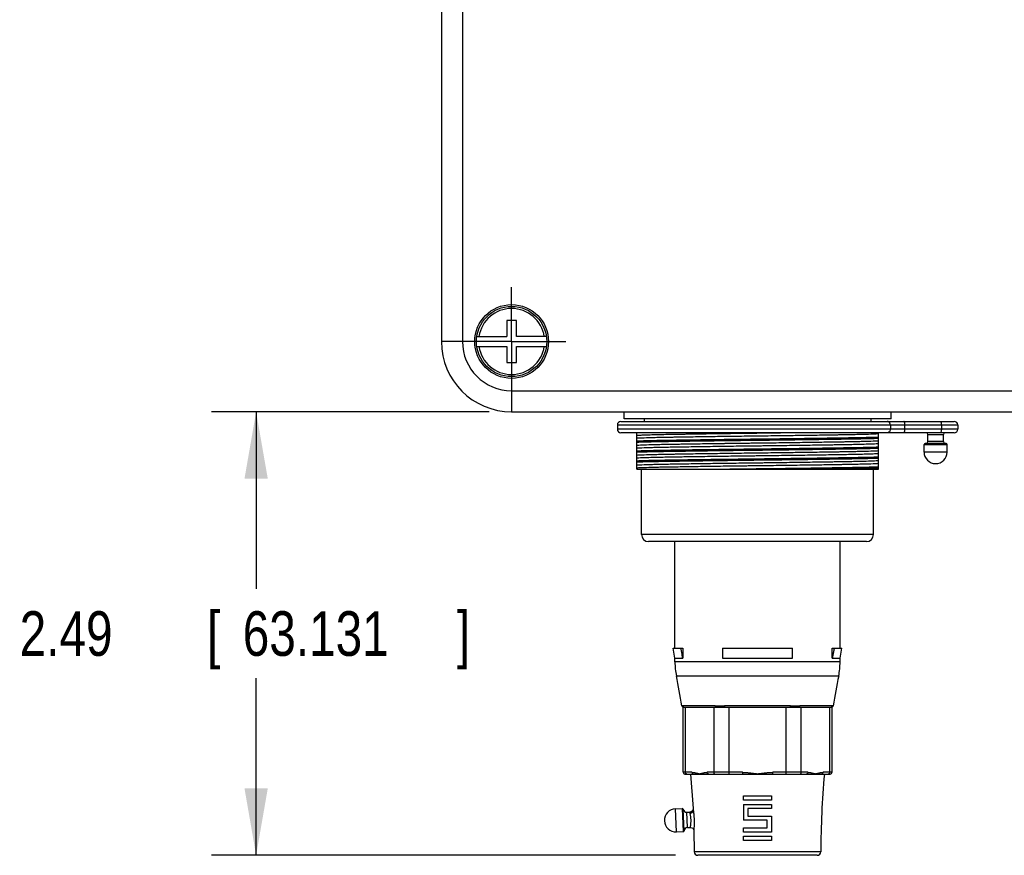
# Model space of a CAD drawing. Header units: inches. Extents: x 0 to 34, y 0 to 22.
# Tile 13 of 40: x 6.1 to 8.8, y 12.6 to 14.9. Entities that reach past the tile are written whole.
import ezdxf

# ---------------------------------------------------------------- set-up
doc = ezdxf.new("R2010")
doc.units = ezdxf.units.IN
doc.header["$LTSCALE"] = 1.87
doc.header["$MEASUREMENT"] = 0
doc.linetypes.add('CENTER', pattern=[0.6, 0.375, -0.075, 0.075, -0.075])
doc.layers.get('0').update_dxf_attribs({"linetype": 'CONTINUOUS'})
doc.layers.add('DEFAULT_1', color=7, linetype='CENTER')
doc.layers.add('DIMENSIONS', color=7, linetype='CONTINUOUS')
doc.styles.get("Standard").update_dxf_attribs({"font": 'txt', "width": 0.8})
doc.dimstyles.new('DIMSTYLE_1', dxfattribs={"dimtxt": 0.125, "dimasz": 0.1875, "dimexe": 0.18, "dimexo": 0.0625, "dimgap": 0.09, "dimtad": 0, "dimtih": 1, "dimtoh": 1, "dimdec": 3, "dimlfac": 2, "dimzin": 4, "dimdsep": 46, "dimtxsty": 'STANDARD', "dimblk": '_FILLED', "dimblk1": '_FILLED', "dimblk2": '_FILLED', "dimcen": 0.09, "dimadec": 0, "dimazin": 0, "dimtp": 0.01, "dimtm": 0.01, "dimtfac": 1, "dimtdec": 3, "dimtofl": 0, "dimtmove": 0, "dimatfit": 3, "dimldrblk": '_FILLED', "dimfxl": 1, "dimtolj": 1, "dimtzin": 4, "dimarcsym": 0})

# ---------------------------------------------------------------- blocks, each defined once
blk = doc.blocks.new('_FILLED')
at = {"color": 0, "linetype": 'BYBLOCK'}
blk.add_solid([(0, 0), (-1, 0.174), (-1, -0.174)], dxfattribs=at)
blk = doc.blocks.new('*D12')
at = {"layer": 'DIMENSIONS', "color": 2, "linetype": 'CONTINUOUS'}
for p, q in [((7.3736, 13.8334), (6.5953, 13.8334)), ((6.7203, 13.8334), (6.7203, 13.337)), ((6.7203, 12.5906), (6.7203, 13.087)), ((7.8952, 12.5906), (6.5953, 12.5906))]:
    blk.add_line(p, q, dxfattribs=at)
at = {"layer": 'DIMENSIONS', "color": 2, "linetype": 'CONTINUOUS', "xscale": 0.1875, "yscale": 0.1875, "zscale": 0.1875}
for p, rotation in [((6.7203, 13.8334), 90), ((6.7203, 12.5906), 270)]:
    blk.add_blockref('_FILLED', p, dxfattribs=dict(at, rotation=rotation))
at = {"layer": 'DIMENSIONS', "color": 2, "linetype": 'CONTINUOUS', "width": 0.8}
for s, p in [('2.49', (6.0578, 13.1495)), ('[', (6.5828, 13.1495)), ('63.131', (6.6828, 13.1495)), (']', (7.2828, 13.1495))]:
    blk.add_text(s, height=0.125, dxfattribs=at).set_placement(p)

msp = doc.modelspace()

# ---------------------------------------------------------------- linework, layer by layer
at = {"color": 7, "linetype": 'CONTINUOUS'}
for p, q in [((7.23923, 16.78614), (7.23923, 14.03024)), ((7.29828, 16.78614), (7.29828, 14.03024)), ((7.4223, 14.08929), (7.4223, 14.04402)), ((7.44986, 14.08929), (7.4223, 14.08929)), ((7.44986, 14.04402), (7.44986, 14.08929)), ((7.33862, 14.04402), (7.4223, 14.04402)), ((7.53353, 14.04402), (7.44986, 14.04402)), ((7.29828, 14.03024), (7.23923, 14.03024)), ((7.33862, 14.01646), (7.4223, 14.01646)), ((7.4223, 14.01646), (7.4223, 13.97118)), ((7.44986, 13.97118), (7.44986, 14.01646)), ((7.44986, 14.01646), (7.53353, 14.01646)), ((7.4223, 13.97118), (7.44986, 13.97118)), ((7.43608, 13.89244), (7.43608, 13.83339)), ((7.43608, 13.89244), (14.12899, 13.89244)), ((7.43608, 13.83339), (14.12899, 13.83339)), ((7.75104, 13.8137), (7.75104, 13.83339)), ((8.49907, 13.8137), (8.49907, 13.83339)), ((7.73234, 13.79636), (7.73234, 13.78455)), ((7.73234, 13.79636), (8.68608, 13.79636)), ((7.74218, 13.8062), (8.67623, 13.8062)), ((8.49907, 13.8137), (7.75104, 13.8137)), ((7.80763, 13.8137), (7.80763, 13.8062)), ((8.44247, 13.8137), (8.44247, 13.8062)), ((8.49719, 13.79636), (8.49719, 13.78455)), ((8.53786, 13.78455), (8.53786, 13.79636)), ((8.64012, 13.79636), (8.64012, 13.78455)), ((8.68608, 13.79636), (8.68608, 13.78455)), ((8.68608, 13.78455), (7.73234, 13.78455)), ((8.67623, 13.7747), (7.74218, 13.7747)), ((7.78647, 13.67234), (7.78647, 13.7747)), ((8.46364, 13.67234), (8.46364, 13.7747)), ((8.60242, 13.76978), (8.64572, 13.76978)), ((8.60242, 13.7497), (8.60242, 13.76978)), ((8.64572, 13.7497), (8.64572, 13.76978)), ((8.59159, 13.74183), (8.65655, 13.74183)), ((8.59159, 13.72057), (8.59159, 13.74183)), ((8.6536, 13.74478), (8.59454, 13.74478)), ((8.64572, 13.7497), (8.60242, 13.7497)), ((8.65655, 13.72057), (8.65655, 13.74183)), ((8.65655, 13.72057), (8.59159, 13.72057)), ((7.78647, 13.67234), (8.46364, 13.67234)), ((7.80025, 13.48927), (7.80025, 13.67234)), ((8.44986, 13.48927), (8.44986, 13.67234)), ((8.44986, 13.48927), (7.80025, 13.48927)), ((8.43017, 13.46959), (7.81994, 13.46959)), ((7.89375, 13.17136), (7.89375, 13.46959)), ((8.35635, 13.17136), (8.35635, 13.46959)), ((7.89375, 13.14345), (7.88883, 13.17136)), ((7.88883, 13.17136), (7.91574, 13.17136)), ((7.91574, 13.17136), (7.91574, 13.14345)), ((8.02663, 13.17136), (8.22348, 13.17136)), ((8.02663, 13.17136), (8.02663, 13.14345)), ((8.22348, 13.14345), (8.22348, 13.17136)), ((8.33437, 13.17136), (8.36127, 13.17136)), ((8.33437, 13.14345), (8.33437, 13.17136)), ((8.35635, 13.14345), (8.36127, 13.17136)), ((7.89375, 13.14345), (7.91574, 13.14345)), ((7.89375, 13.13235), (7.89375, 13.14345)), ((8.35635, 13.13235), (7.89375, 13.13235)), ((8.02663, 13.14345), (8.22348, 13.14345)), ((8.33437, 13.14345), (8.35635, 13.14345)), ((8.35635, 13.13235), (8.35635, 13.14345)), ((7.89765, 13.09339), (8.35246, 13.09339)), ((8.00619, 13.00982), (7.91361, 13.00982)), ((7.91628, 13.00565), (8.33382, 13.00565)), ((7.91628, 12.82315), (7.91628, 13.00565)), ((7.92298, 12.82315), (7.92298, 13.00565)), ((8.00237, 13.00565), (8.00237, 12.82315)), ((8.21763, 13.00982), (8.03248, 13.00982)), ((8.04567, 12.81815), (8.04567, 13.00565)), ((8.20444, 13.00565), (8.20444, 12.81815)), ((8.33649, 13.00982), (8.24392, 13.00982)), ((8.24774, 12.82315), (8.24774, 13.00565)), ((8.32713, 13.00565), (8.32713, 12.82315)), ((8.33382, 12.82315), (8.33382, 13.00565)), ((7.94145, 12.82315), (7.91628, 12.82315)), ((7.92128, 12.81815), (8.32882, 12.81815)), ((7.93768, 12.81815), (7.94448, 12.72213)), ((8.0826, 12.82315), (7.9839, 12.82315)), ((8.0826, 12.82315), (8.0826, 12.81815)), ((8.26621, 12.82315), (8.1675, 12.82315)), ((8.1675, 12.81815), (8.1675, 12.82315)), ((8.33382, 12.82315), (8.30866, 12.82315)), ((8.08599, 12.75709), (8.16412, 12.75709)), ((8.08599, 12.74528), (8.08599, 12.75709)), ((8.16412, 12.74528), (8.08599, 12.74528)), ((8.16412, 12.75709), (8.16412, 12.74528)), ((7.89533, 12.72118), (7.91408, 12.72192)), ((7.89789, 12.65623), (7.89533, 12.72118)), ((7.91408, 12.72192), (7.91663, 12.65697)), ((7.91945, 12.65961), (7.9171, 12.71951)), ((7.94439, 12.72021), (7.94344, 12.71718)), ((7.94448, 12.72213), (7.94439, 12.72021)), ((8.08599, 12.73346), (8.16412, 12.73346)), ((8.08599, 12.73346), (8.08599, 12.68868)), ((8.16412, 12.72165), (8.0978, 12.72165)), ((8.0978, 12.72165), (8.0978, 12.70049)), ((8.16412, 12.73346), (8.16412, 12.72165)), ((7.92716, 12.71148), (7.93504, 12.71179)), ((7.92886, 12.66841), (7.92716, 12.71148)), ((8.0978, 12.70049), (8.16412, 12.70049)), ((8.16412, 12.70049), (8.16412, 12.65571)), ((7.92886, 12.66841), (7.93674, 12.66872)), ((8.1523, 12.68868), (8.08599, 12.68868)), ((8.08599, 12.66752), (8.1523, 12.66752)), ((8.08599, 12.65571), (8.08599, 12.66752)), ((8.1523, 12.66752), (8.1523, 12.68868)), ((7.89789, 12.65623), (7.91663, 12.65697)), ((7.94696, 12.65915), (7.94787, 12.60045)), ((8.16412, 12.65571), (8.08599, 12.65571)), ((8.08599, 12.6439), (8.16412, 12.6439)), ((8.08599, 12.63209), (8.08599, 12.6439)), ((8.16412, 12.6439), (8.16412, 12.63209)), ((8.16412, 12.63209), (8.08599, 12.63209)), ((8.30224, 12.60045), (7.94787, 12.60045)), ((8.2924, 12.59065), (7.95771, 12.59065))]:
    msp.add_line(p, q, dxfattribs=at)
for points in [[(7.91312, 13.0095), (7.91357, 13.00811), (7.91477, 13.00656), (7.91628, 13.00565)], [(8.33382, 13.00565), (8.33534, 13.00656), (8.33654, 13.00811), (8.33698, 13.0095)], [(7.94344, 12.71718), (7.9415, 12.71455), (7.93885, 12.71272), (7.93592, 12.71186), (7.93504, 12.71179)], [(7.93674, 12.66872), (7.93763, 12.66871), (7.9406, 12.66809), (7.94338, 12.66648), (7.94552, 12.66402), (7.94672, 12.66108), (7.94696, 12.65915)]]:
    msp.add_lwpolyline(points, dxfattribs=at)
for radius in [0.10335, 0.09843]:
    msp.add_circle((7.43608, 14.03024), radius, dxfattribs=at)
for centre, radius, start, end in [((7.43608, 14.03024), 0.09252, 8.56528, 171.43472), ((7.43608, 14.03024), 0.19685, 180, 270), ((7.43608, 14.03024), 0.1378, 180, 270), ((7.43608, 14.03024), 0.09252, 188.56528, 351.43472), ((7.74218, 13.79636), 0.00984, 90, 180), ((8.67623, 13.79636), 0.00984, 0, 90), ((7.74218, 13.78455), 0.00984, 180, 270), ((8.59749, 13.76978), 0.00492, 0, 90), ((8.65064, 13.76978), 0.00492, 90, 180), ((8.67623, 13.78455), 0.00984, 270, 360), ((8.59454, 13.74183), 0.00295, 90, 180), ((8.59749, 13.7497), 0.00492, 270, 360), ((8.65064, 13.7497), 0.00492, 180, 270), ((8.6536, 13.74183), 0.00295, 0, 90), ((8.62407, 13.72057), 0.03248, 180, 360), ((7.81994, 13.48927), 0.01969, 180, 270), ((8.43017, 13.48927), 0.01969, 270, 360), ((8.0906, 13.13235), 0.19685, 180, 191.41369), ((8.1595, 13.13235), 0.19685, 348.58631, 360), ((5.4074, 12.59065), 2.54049, 9.4897, 11.41369), ((10.84271, 12.59065), 2.54049, 168.58631, 170.5103), ((7.92128, 12.82315), 0.005, 180, 270), ((10.84271, 12.59065), 2.54049, 174.8623, 179.77888), ((8.32882, 12.82315), 0.005, 270, 360), ((7.89661, 12.68873), 0.03248, 92.25589, 182.25589), ((7.91419, 12.71897), 0.00295, 10.54773, 92.25589), ((7.92677, 12.72131), 0.00984, 190.54773, 272.25589), ((7.89661, 12.68869), 0.03248, 182.25589, 272.25589), ((7.92924, 12.65858), 0.00984, 92.25589, 173.96404), ((7.91652, 12.65992), 0.00295, 272.25589, 353.96404), ((7.95771, 12.60049), 0.00984, 180.22112, 270), ((8.2924, 12.60049), 0.00984, 270, 359.77888)]:
    msp.add_arc(centre, radius, start, end, dxfattribs=at)
for points, knots in [([(8.49719, 13.79636), (8.49719, 13.79738), (8.49688, 13.79944), (8.49555, 13.80222), (8.49345, 13.80444), (8.49081, 13.80587), (8.48883, 13.8062), (8.48786, 13.8062)], [0, 0, 0, 0, 0.2050883, 0.4082617, 0.6082979, 0.8051469, 1, 1, 1, 1]), ([(8.53786, 13.79636), (8.53786, 13.79737), (8.53778, 13.79931), (8.53746, 13.80198), (8.53692, 13.80412), (8.53635, 13.80558), (8.53562, 13.8062), (8.53532, 13.8062)], [0, 0, 0, 0, 0.288488, 0.5507697, 0.7639307, 0.9125361, 1, 1, 1, 1]), ([(8.63757, 13.8062), (8.63788, 13.8062), (8.6386, 13.80558), (8.63917, 13.80412), (8.63972, 13.80198), (8.64004, 13.79931), (8.64012, 13.79737), (8.64012, 13.79636)], [0, 0, 0, 0, 0.0874639, 0.2360693, 0.4492303, 0.711512, 1, 1, 1, 1]), ([(7.91836, 13.77011), (7.91045, 13.76998), (7.89801, 13.76978), (7.88126, 13.76949), (7.86451, 13.76919), (7.84549, 13.7688), (7.82521, 13.76831), (7.80865, 13.76781), (7.79615, 13.76732), (7.78922, 13.76695), (7.78647, 13.76672)], [0, 0, 0, 0, 0.1797937, 0.2830037, 0.3808465, 0.5606599, 0.7156568, 0.8421326, 0.9373369, 1, 1, 1, 1]), ([(7.97742, 13.77101), (7.9706, 13.77091), (7.95291, 13.77065), (7.93322, 13.77035), (7.92035, 13.77014), (7.91836, 13.77011)], [0, 0, 0, 0, 0.3461959, 0.8987771, 1, 1, 1, 1]), ([(8.03155, 13.77178), (8.03062, 13.77176), (8.01743, 13.77158), (7.99939, 13.77133), (7.98227, 13.77108), (7.97742, 13.77101)], [0, 0, 0, 0, 0.0517147, 0.7307168, 1, 1, 1, 1]), ([(8.21856, 13.77419), (8.21843, 13.77419), (8.20569, 13.77402), (8.18027, 13.77368), (8.14871, 13.77328), (8.12344, 13.77297), (8.09818, 13.77265), (8.06754, 13.77226), (8.04321, 13.77194), (8.03155, 13.77178)], [0, 0, 0, 0, 0.0021151, 0.2043474, 0.4076734, 0.5085523, 0.6095876, 0.8129992, 1, 1, 1, 1]), ([(8.03155, 13.76484), (8.033, 13.76485), (8.04434, 13.76501), (8.06562, 13.76529), (8.09041, 13.76561), (8.11024, 13.76586), (8.12505, 13.76604), (8.13987, 13.76623), (8.1597, 13.76647), (8.18449, 13.76679), (8.20577, 13.76708), (8.21711, 13.76723), (8.21856, 13.76725)], [0, 0, 0, 0, 0.0233015, 0.181881, 0.3413985, 0.4209212, 0.4999856, 0.5790592, 0.6585902, 0.818121, 0.9767093, 1, 1, 1, 1]), ([(8.21856, 13.76725), (8.22681, 13.76737), (8.24486, 13.76762), (8.2629, 13.76787), (8.27269, 13.76802)], [0, 0, 0, 0, 0.457497, 1, 1, 1, 1]), ([(8.27269, 13.76802), (8.28131, 13.76814), (8.29843, 13.7684), (8.31812, 13.7687), (8.32918, 13.76888), (8.33175, 13.76892)], [0, 0, 0, 0, 0.4380696, 0.8694773, 1, 1, 1, 1]), ([(8.33175, 13.76892), (8.33707, 13.76901), (8.3461, 13.76915), (8.35866, 13.76936), (8.36927, 13.76955), (8.37944, 13.76973), (8.39213, 13.76997), (8.4068, 13.77028), (8.42662, 13.77077), (8.44331, 13.77126), (8.45665, 13.77185), (8.46161, 13.77214), (8.46364, 13.77231)], [0, 0, 0, 0, 0.1211188, 0.2052907, 0.2855326, 0.3625485, 0.436501, 0.5740977, 0.6962275, 0.8872479, 0.9537033, 1, 1, 1, 1]), ([(8.49719, 13.78455), (8.49719, 13.78352), (8.49688, 13.78147), (8.49555, 13.77869), (8.49345, 13.77647), (8.49081, 13.77504), (8.48883, 13.7747), (8.48786, 13.7747)], [0, 0, 0, 0, 0.2050883, 0.4082617, 0.6082979, 0.8051469, 1, 1, 1, 1]), ([(8.53532, 13.7747), (8.53562, 13.7747), (8.53635, 13.77533), (8.53692, 13.77678), (8.53746, 13.77893), (8.53778, 13.78159), (8.53786, 13.78353), (8.53786, 13.78455)], [0, 0, 0, 0, 0.0874639, 0.2360693, 0.4492303, 0.711512, 1, 1, 1, 1]), ([(8.64012, 13.78455), (8.64012, 13.78353), (8.64004, 13.78159), (8.63972, 13.77893), (8.63917, 13.77678), (8.6386, 13.77533), (8.63788, 13.7747), (8.63757, 13.7747)], [0, 0, 0, 0, 0.288488, 0.5507697, 0.7639307, 0.9125361, 1, 1, 1, 1]), ([(7.78647, 13.75978), (7.7885, 13.75995), (7.79345, 13.76024), (7.8068, 13.76083), (7.82349, 13.76132), (7.84331, 13.76181), (7.85798, 13.76212), (7.87066, 13.76236), (7.88083, 13.76254), (7.89145, 13.76272), (7.90401, 13.76293), (7.91303, 13.76308), (7.91836, 13.76317)], [0, 0, 0, 0, 0.0463029, 0.1127617, 0.3037827, 0.4259065, 0.5634913, 0.6374355, 0.7144413, 0.7946879, 0.8788678, 1, 1, 1, 1]), ([(7.78647, 13.75192), (7.79504, 13.75224), (7.80924, 13.75264), (7.82979, 13.75312), (7.84518, 13.75343), (7.85848, 13.75368), (7.86914, 13.75386), (7.88027, 13.75404), (7.89613, 13.75429), (7.9172, 13.75462), (7.95368, 13.75516), (7.99201, 13.75569), (8.02143, 13.75608), (8.03155, 13.75621)], [0, 0, 0, 0, 0.10496, 0.1738987, 0.2515587, 0.2932945, 0.3367571, 0.3820476, 0.4295568, 0.5308928, 0.63988, 0.8761572, 1, 1, 1, 1]), ([(7.78647, 13.74846), (7.79405, 13.74874), (7.80636, 13.7491), (7.82396, 13.74953), (7.83978, 13.74986), (7.85394, 13.75013), (7.86597, 13.75034), (7.87895, 13.75055), (7.89612, 13.75083), (7.92601, 13.75129), (7.96641, 13.75187), (8.00447, 13.75239), (8.02663, 13.75268), (8.03155, 13.75274)], [0, 0, 0, 0, 0.0927927, 0.1507232, 0.2155318, 0.2864748, 0.3239922, 0.3627922, 0.4453212, 0.5342367, 0.7286721, 0.9398406, 1, 1, 1, 1]), ([(7.91836, 13.74233), (7.91303, 13.74225), (7.90401, 13.7421), (7.89145, 13.74189), (7.88083, 13.74171), (7.87067, 13.74153), (7.85798, 13.74128), (7.84331, 13.74097), (7.82349, 13.74049), (7.8068, 13.74), (7.79345, 13.73941), (7.7885, 13.73911), (7.78647, 13.73895)], [0, 0, 0, 0, 0.1211153, 0.2052853, 0.2855261, 0.3625442, 0.4364987, 0.574098, 0.6962292, 0.8872494, 0.9537039, 1, 1, 1, 1]), ([(7.91836, 13.76317), (7.92093, 13.76321), (7.93199, 13.76338), (7.95168, 13.76369), (7.96879, 13.76394), (7.97742, 13.76407)], [0, 0, 0, 0, 0.1305256, 0.5619594, 1, 1, 1, 1]), ([(7.97742, 13.74324), (7.96879, 13.74311), (7.95168, 13.74286), (7.93199, 13.74255), (7.92093, 13.74237), (7.91836, 13.74233)], [0, 0, 0, 0, 0.4380758, 0.8694774, 1, 1, 1, 1]), ([(7.97742, 13.76407), (7.98721, 13.76421), (8.00525, 13.76447), (8.0233, 13.76472), (8.03155, 13.76484)], [0, 0, 0, 0, 0.5425539, 1, 1, 1, 1]), ([(8.03155, 13.744), (8.02329, 13.74389), (8.00525, 13.74364), (7.9872, 13.74338), (7.97742, 13.74324)], [0, 0, 0, 0, 0.4575084, 1, 1, 1, 1]), ([(8.03155, 13.75621), (8.04197, 13.75634), (8.06281, 13.75661), (8.08885, 13.75693), (8.10964, 13.75718), (8.12517, 13.75736), (8.1407, 13.75754), (8.16148, 13.75779), (8.18745, 13.75811), (8.20821, 13.75838), (8.21856, 13.75851)], [0, 0, 0, 0, 0.1671655, 0.3343785, 0.4177359, 0.5006117, 0.5834959, 0.6668585, 0.8340712, 1, 1, 1, 1]), ([(8.03155, 13.75274), (8.03558, 13.7528), (8.04867, 13.75297), (8.07083, 13.75324), (8.09347, 13.75352), (8.11156, 13.75374), (8.12508, 13.75389), (8.13859, 13.75405), (8.15668, 13.75427), (8.17933, 13.75455), (8.20147, 13.75482), (8.21454, 13.75499), (8.21856, 13.75504)], [0, 0, 0, 0, 0.06469, 0.2099065, 0.3554786, 0.4279948, 0.5001245, 0.5722522, 0.6447662, 0.7903333, 0.9355443, 1, 1, 1, 1]), ([(8.21856, 13.74642), (8.2171, 13.7464), (8.20577, 13.74624), (8.18449, 13.74596), (8.1597, 13.74564), (8.13987, 13.74539), (8.12506, 13.74521), (8.11024, 13.74503), (8.09041, 13.74478), (8.06562, 13.74446), (8.04434, 13.74418), (8.033, 13.74402), (8.03155, 13.744)], [0, 0, 0, 0, 0.0233041, 0.1818816, 0.3413959, 0.4209167, 0.4999789, 0.5790547, 0.6585876, 0.8181215, 0.9767117, 1, 1, 1, 1]), ([(8.03155, 13.73706), (8.033, 13.73708), (8.04434, 13.73723), (8.06562, 13.73752), (8.09041, 13.73784), (8.11024, 13.73809), (8.12505, 13.73827), (8.13987, 13.73845), (8.1597, 13.7387), (8.18449, 13.73902), (8.20577, 13.7393), (8.21711, 13.73946), (8.21856, 13.73948)], [0, 0, 0, 0, 0.0233015, 0.181881, 0.3413985, 0.4209212, 0.4999856, 0.5790592, 0.6585902, 0.818121, 0.9767093, 1, 1, 1, 1]), ([(8.21856, 13.75851), (8.22875, 13.75864), (8.25824, 13.75903), (8.29663, 13.75956), (8.3331, 13.7601), (8.35415, 13.76043), (8.37, 13.76068), (8.38113, 13.76086), (8.39178, 13.76105), (8.40507, 13.76129), (8.42045, 13.7616), (8.44095, 13.76208), (8.45511, 13.76248), (8.46364, 13.7628)], [0, 0, 0, 0, 0.1247523, 0.3609522, 0.4698867, 0.5711627, 0.6186396, 0.6638986, 0.7073367, 0.7490456, 0.826645, 0.8955151, 1, 1, 1, 1]), ([(8.21856, 13.75504), (8.22349, 13.75511), (8.24567, 13.7554), (8.28373, 13.75592), (8.32413, 13.7565), (8.35402, 13.75696), (8.37119, 13.75723), (8.38417, 13.75745), (8.3962, 13.75766), (8.41035, 13.75793), (8.42617, 13.75826), (8.44376, 13.75869), (8.45607, 13.75905), (8.46364, 13.75933)], [0, 0, 0, 0, 0.0603334, 0.2714912, 0.4659141, 0.5548225, 0.637344, 0.6761389, 0.7136501, 0.7845807, 0.8493768, 0.9072944, 1, 1, 1, 1]), ([(8.27269, 13.74718), (8.2629, 13.74704), (8.24486, 13.74678), (8.22681, 13.74653), (8.21856, 13.74642)], [0, 0, 0, 0, 0.5425662, 1, 1, 1, 1]), ([(8.21856, 13.73948), (8.22681, 13.73959), (8.24486, 13.73984), (8.2629, 13.7401), (8.27269, 13.74024)], [0, 0, 0, 0, 0.457497, 1, 1, 1, 1]), ([(8.33175, 13.74809), (8.32918, 13.74805), (8.31811, 13.74787), (8.29843, 13.74757), (8.28131, 13.74731), (8.27269, 13.74718)], [0, 0, 0, 0, 0.1305268, 0.5619667, 1, 1, 1, 1]), ([(8.27269, 13.74024), (8.28131, 13.74037), (8.29843, 13.74062), (8.31812, 13.74093), (8.32918, 13.7411), (8.33175, 13.74115)], [0, 0, 0, 0, 0.4380696, 0.8694773, 1, 1, 1, 1]), ([(8.46364, 13.75147), (8.46161, 13.75131), (8.45665, 13.75101), (8.44331, 13.75042), (8.42662, 13.74993), (8.4068, 13.74945), (8.39213, 13.74914), (8.37944, 13.74889), (8.36928, 13.74871), (8.35866, 13.74853), (8.3461, 13.74832), (8.33707, 13.74817), (8.33175, 13.74809)], [0, 0, 0, 0, 0.0463012, 0.1127612, 0.303783, 0.4259058, 0.5634883, 0.6374308, 0.7144346, 0.7946825, 0.8788646, 1, 1, 1, 1]), ([(8.33175, 13.74115), (8.33707, 13.74123), (8.3461, 13.74138), (8.35866, 13.74159), (8.36927, 13.74177), (8.37944, 13.74195), (8.39213, 13.7422), (8.4068, 13.7425), (8.42662, 13.74299), (8.44331, 13.74348), (8.45665, 13.74407), (8.46161, 13.74436), (8.46364, 13.74453)], [0, 0, 0, 0, 0.1211188, 0.2052907, 0.2855326, 0.3625484, 0.436501, 0.5740977, 0.6962275, 0.8872478, 0.9537032, 1, 1, 1, 1]), ([(7.78647, 13.73201), (7.7885, 13.73217), (7.79345, 13.73246), (7.8068, 13.73305), (7.82349, 13.73355), (7.84331, 13.73403), (7.85798, 13.73434), (7.87066, 13.73458), (7.88083, 13.73477), (7.89145, 13.73495), (7.90401, 13.73516), (7.91303, 13.73531), (7.91836, 13.73539)], [0, 0, 0, 0, 0.0463029, 0.1127617, 0.3037827, 0.4259065, 0.5634913, 0.6374355, 0.7144413, 0.7946879, 0.8788678, 1, 1, 1, 1]), ([(7.78647, 13.72415), (7.79504, 13.72447), (7.80924, 13.72487), (7.82979, 13.72535), (7.84518, 13.72566), (7.85848, 13.7259), (7.86914, 13.72608), (7.88027, 13.72626), (7.89613, 13.72652), (7.9172, 13.72684), (7.95368, 13.72738), (7.99201, 13.72791), (8.02143, 13.7283), (8.03155, 13.72843)], [0, 0, 0, 0, 0.10496, 0.1738987, 0.2515587, 0.2932945, 0.3367571, 0.3820476, 0.4295568, 0.5308928, 0.63988, 0.8761572, 1, 1, 1, 1]), ([(7.78647, 13.72068), (7.79405, 13.72097), (7.80636, 13.72132), (7.82069, 13.72167), (7.82745, 13.72182), (7.82948, 13.72187)], [0, 0, 0, 0, 0.5287006, 0.8587681, 1, 1, 1, 1]), ([(7.91836, 13.71456), (7.91303, 13.71447), (7.90401, 13.71432), (7.89145, 13.71411), (7.88083, 13.71393), (7.87067, 13.71375), (7.85798, 13.71351), (7.84331, 13.7132), (7.82349, 13.71271), (7.8068, 13.71222), (7.79345, 13.71163), (7.7885, 13.71134), (7.78647, 13.71117)], [0, 0, 0, 0, 0.1211153, 0.2052853, 0.2855261, 0.3625442, 0.4364987, 0.574098, 0.6962292, 0.8872494, 0.9537039, 1, 1, 1, 1]), ([(7.82948, 13.72187), (7.83274, 13.72194), (7.84029, 13.7221), (7.84783, 13.72224), (7.85211, 13.72232)], [0, 0, 0, 0, 0.4333872, 1, 1, 1, 1]), ([(7.85211, 13.72232), (7.85363, 13.72235), (7.85821, 13.72243), (7.86597, 13.72257), (7.87895, 13.72278), (7.89612, 13.72305), (7.92601, 13.72351), (7.96641, 13.7241), (8.00447, 13.72462), (8.02663, 13.72491), (8.03155, 13.72497)], [0, 0, 0, 0, 0.0254314, 0.0766745, 0.1296695, 0.2423918, 0.363837, 0.6294067, 0.9178313, 1, 1, 1, 1]), ([(7.91836, 13.73539), (7.92093, 13.73543), (7.93199, 13.73561), (7.95168, 13.73591), (7.96879, 13.73617), (7.97742, 13.73629)], [0, 0, 0, 0, 0.1305256, 0.5619594, 1, 1, 1, 1]), ([(7.97742, 13.71546), (7.96879, 13.71533), (7.95168, 13.71508), (7.93199, 13.71477), (7.92093, 13.7146), (7.91836, 13.71456)], [0, 0, 0, 0, 0.4380758, 0.8694774, 1, 1, 1, 1]), ([(7.97742, 13.73629), (7.98721, 13.73644), (8.00525, 13.7367), (8.0233, 13.73695), (8.03155, 13.73706)], [0, 0, 0, 0, 0.5425539, 1, 1, 1, 1]), ([(8.03155, 13.71623), (8.02329, 13.71611), (8.00525, 13.71586), (7.9872, 13.7156), (7.97742, 13.71546)], [0, 0, 0, 0, 0.4575084, 1, 1, 1, 1]), ([(8.03155, 13.72843), (8.04197, 13.72857), (8.06281, 13.72883), (8.08885, 13.72915), (8.10964, 13.7294), (8.12517, 13.72959), (8.1407, 13.72977), (8.16148, 13.73002), (8.18745, 13.73034), (8.20821, 13.7306), (8.21856, 13.73073)], [0, 0, 0, 0, 0.1671655, 0.3343785, 0.4177359, 0.5006117, 0.5834959, 0.6668585, 0.8340712, 1, 1, 1, 1]), ([(8.03155, 13.72497), (8.03558, 13.72502), (8.04867, 13.72519), (8.07083, 13.72547), (8.09347, 13.72574), (8.11156, 13.72596), (8.12508, 13.72612), (8.13859, 13.72628), (8.15668, 13.72649), (8.17933, 13.72677), (8.20147, 13.72705), (8.21454, 13.72722), (8.21856, 13.72727)], [0, 0, 0, 0, 0.06469, 0.2099065, 0.3554786, 0.4279948, 0.5001245, 0.5722522, 0.6447662, 0.7903333, 0.9355443, 1, 1, 1, 1]), ([(8.21856, 13.71864), (8.2171, 13.71862), (8.20577, 13.71847), (8.18449, 13.71819), (8.1597, 13.71787), (8.13987, 13.71762), (8.12506, 13.71743), (8.11024, 13.71725), (8.09041, 13.717), (8.06562, 13.71668), (8.04434, 13.7164), (8.033, 13.71625), (8.03155, 13.71623)], [0, 0, 0, 0, 0.0233041, 0.1818816, 0.3413959, 0.4209167, 0.4999789, 0.5790547, 0.6585876, 0.8181215, 0.9767117, 1, 1, 1, 1]), ([(8.03155, 13.70928), (8.033, 13.7093), (8.04434, 13.70946), (8.06562, 13.70974), (8.09041, 13.71006), (8.11024, 13.71031), (8.12505, 13.71049), (8.13987, 13.71067), (8.1597, 13.71092), (8.18449, 13.71124), (8.20577, 13.71153), (8.21711, 13.71168), (8.21856, 13.7117)], [0, 0, 0, 0, 0.0233015, 0.181881, 0.3413985, 0.4209212, 0.4999856, 0.5790592, 0.6585902, 0.818121, 0.9767093, 1, 1, 1, 1]), ([(8.21856, 13.73073), (8.22875, 13.73087), (8.25824, 13.73126), (8.29663, 13.73179), (8.3331, 13.73233), (8.35415, 13.73265), (8.37, 13.73291), (8.38113, 13.73309), (8.39178, 13.73327), (8.40507, 13.73351), (8.42045, 13.73382), (8.44095, 13.7343), (8.45511, 13.7347), (8.46364, 13.73502)], [0, 0, 0, 0, 0.1247523, 0.3609522, 0.4698867, 0.5711627, 0.6186396, 0.6638986, 0.7073367, 0.7490456, 0.826645, 0.8955151, 1, 1, 1, 1]), ([(8.21856, 13.72727), (8.22349, 13.72733), (8.24567, 13.72762), (8.28373, 13.72814), (8.32413, 13.72873), (8.35402, 13.72918), (8.37119, 13.72946), (8.38417, 13.72967), (8.3962, 13.72988), (8.41035, 13.73015), (8.42617, 13.73049), (8.44376, 13.73091), (8.45607, 13.73127), (8.46364, 13.73156)], [0, 0, 0, 0, 0.0603334, 0.2714912, 0.4659141, 0.5548225, 0.637344, 0.6761389, 0.7136501, 0.7845807, 0.8493768, 0.9072944, 1, 1, 1, 1]), ([(8.27269, 13.71941), (8.2629, 13.71927), (8.24486, 13.71901), (8.22681, 13.71876), (8.21856, 13.71864)], [0, 0, 0, 0, 0.5425662, 1, 1, 1, 1]), ([(8.21856, 13.7117), (8.22681, 13.71181), (8.24486, 13.71206), (8.2629, 13.71232), (8.27269, 13.71247)], [0, 0, 0, 0, 0.457497, 1, 1, 1, 1]), ([(8.33175, 13.72031), (8.32918, 13.72027), (8.31811, 13.72009), (8.29843, 13.71979), (8.28131, 13.71953), (8.27269, 13.71941)], [0, 0, 0, 0, 0.1305268, 0.5619667, 1, 1, 1, 1]), ([(8.27269, 13.71247), (8.28131, 13.71259), (8.29843, 13.71285), (8.31812, 13.71315), (8.32918, 13.71333), (8.33175, 13.71337)], [0, 0, 0, 0, 0.4380696, 0.8694773, 1, 1, 1, 1]), ([(8.39799, 13.72149), (8.3951, 13.72143), (8.38897, 13.7213), (8.37944, 13.72112), (8.36928, 13.72094), (8.35866, 13.72076), (8.3461, 13.72054), (8.33707, 13.7204), (8.33175, 13.72031)], [0, 0, 0, 0, 0.130682, 0.2779393, 0.4312931, 0.5911079, 0.7587574, 1, 1, 1, 1]), ([(8.33175, 13.71337), (8.33707, 13.71346), (8.3461, 13.7136), (8.35866, 13.71381), (8.36927, 13.71399), (8.37944, 13.71418), (8.39213, 13.71442), (8.4068, 13.71473), (8.42662, 13.71522), (8.44331, 13.71571), (8.45665, 13.7163), (8.46161, 13.71659), (8.46364, 13.71676)], [0, 0, 0, 0, 0.1211188, 0.2052907, 0.2855326, 0.3625484, 0.436501, 0.5740977, 0.6962275, 0.8872478, 0.9537032, 1, 1, 1, 1]), ([(8.42061, 13.72202), (8.41623, 13.7219), (8.40948, 13.72174), (8.40273, 13.72159), (8.40036, 13.72154)], [0, 0, 0, 0, 0.6483989, 1, 1, 1, 1]), ([(8.46364, 13.7237), (8.46161, 13.72353), (8.45665, 13.72324), (8.44331, 13.72265), (8.43099, 13.72229), (8.4216, 13.72204), (8.42061, 13.72202)], [0, 0, 0, 0, 0.1418752, 0.3455207, 0.9308461, 1, 1, 1, 1]), ([(7.78647, 13.70423), (7.7885, 13.7044), (7.79345, 13.70469), (7.8068, 13.70528), (7.82349, 13.70577), (7.84331, 13.70626), (7.85798, 13.70656), (7.87066, 13.70681), (7.88083, 13.70699), (7.89145, 13.70717), (7.90401, 13.70738), (7.91303, 13.70753), (7.91836, 13.70762)], [0, 0, 0, 0, 0.0463029, 0.1127617, 0.3037827, 0.4259065, 0.5634913, 0.6374355, 0.7144413, 0.7946879, 0.8788678, 1, 1, 1, 1]), ([(7.78647, 13.69637), (7.79504, 13.69669), (7.80924, 13.69709), (7.82979, 13.69757), (7.84518, 13.69788), (7.85848, 13.69813), (7.86914, 13.69831), (7.88027, 13.69849), (7.89613, 13.69874), (7.9172, 13.69907), (7.95368, 13.69961), (7.99201, 13.70014), (8.02143, 13.70053), (8.03155, 13.70066)], [0, 0, 0, 0, 0.10496, 0.1738987, 0.2515587, 0.2932945, 0.3367571, 0.3820476, 0.4295568, 0.5308928, 0.63988, 0.8761572, 1, 1, 1, 1]), ([(7.78647, 13.69291), (7.79405, 13.69319), (7.80636, 13.69355), (7.82396, 13.69398), (7.83978, 13.69431), (7.85394, 13.69458), (7.86597, 13.69479), (7.87895, 13.695), (7.89612, 13.69528), (7.92601, 13.69574), (7.96641, 13.69632), (8.00447, 13.69684), (8.02663, 13.69713), (8.03155, 13.69719)], [0, 0, 0, 0, 0.0927927, 0.1507232, 0.2155318, 0.2864748, 0.3239922, 0.3627922, 0.4453212, 0.5342367, 0.7286721, 0.9398406, 1, 1, 1, 1]), ([(8.03156, 13.68845), (8.0233, 13.68834), (7.99663, 13.68797), (7.96147, 13.68746), (7.92667, 13.68692), (7.90658, 13.68659), (7.89145, 13.68634), (7.88083, 13.68616), (7.87067, 13.68598), (7.85798, 13.68573), (7.84331, 13.68542), (7.82349, 13.68494), (7.8068, 13.68445), (7.79345, 13.68386), (7.7885, 13.68356), (7.78647, 13.6834)], [0, 0, 0, 0, 0.101084, 0.3264263, 0.4303584, 0.5269874, 0.5722874, 0.6154727, 0.6569236, 0.6967256, 0.7707811, 0.8365116, 0.939318, 0.9750836, 1, 1, 1, 1]), ([(7.80022, 13.6772), (7.80059, 13.67722), (7.80935, 13.67758), (7.82349, 13.67799), (7.84331, 13.67848), (7.85798, 13.67879), (7.87066, 13.67903), (7.88083, 13.67922), (7.89145, 13.6794), (7.90657, 13.67965), (7.92667, 13.67997), (7.96147, 13.68051), (7.99808, 13.68105), (8.03609, 13.68157), (8.06562, 13.68197), (8.09041, 13.68229), (8.11024, 13.68253), (8.12505, 13.68272), (8.13987, 13.6829), (8.1597, 13.68315), (8.18449, 13.68347), (8.21402, 13.68386), (8.25203, 13.68439), (8.28864, 13.68492), (8.32344, 13.68546), (8.34353, 13.68578), (8.35866, 13.68604), (8.36927, 13.68622), (8.37944, 13.6864), (8.39213, 13.68664), (8.4068, 13.68695), (8.42662, 13.68744), (8.44331, 13.68793), (8.45665, 13.68852), (8.46161, 13.68881), (8.46364, 13.68898)], [0, 0, 0, 0, 0.0016754, 0.0396588, 0.0639425, 0.0913005, 0.1060038, 0.121316, 0.1372726, 0.1540113, 0.1897159, 0.2281178, 0.3113755, 0.3552667, 0.3999633, 0.4449242, 0.4673381, 0.4896229, 0.5119102, 0.5343265, 0.5792912, 0.6239902, 0.6678825, 0.7511386, 0.7895383, 0.8252399, 0.8419769, 0.8579325, 0.8732467, 0.8879517, 0.9153119, 0.9395967, 0.9775799, 0.9907942, 1, 1, 1, 1]), ([(7.91836, 13.70762), (7.92093, 13.70766), (7.93199, 13.70783), (7.95168, 13.70814), (7.96879, 13.70839), (7.97742, 13.70852)], [0, 0, 0, 0, 0.1305256, 0.5619594, 1, 1, 1, 1]), ([(7.97742, 13.70852), (7.98721, 13.70866), (8.00525, 13.70892), (8.0233, 13.70917), (8.03155, 13.70928)], [0, 0, 0, 0, 0.5425539, 1, 1, 1, 1]), ([(8.03155, 13.70066), (8.04197, 13.70079), (8.06281, 13.70106), (8.08885, 13.70138), (8.10964, 13.70163), (8.12517, 13.70181), (8.1407, 13.70199), (8.16148, 13.70224), (8.18468, 13.70253), (8.20267, 13.70275), (8.21024, 13.70285)], [0, 0, 0, 0, 0.1749458, 0.3499415, 0.4371785, 0.5239115, 0.6106535, 0.6978959, 0.8728913, 1, 1, 1, 1]), ([(8.03155, 13.69719), (8.03558, 13.69725), (8.04867, 13.69741), (8.07083, 13.69769), (8.09347, 13.69797), (8.11156, 13.69819), (8.12508, 13.69834), (8.13859, 13.6985), (8.15668, 13.69872), (8.17933, 13.69899), (8.20147, 13.69927), (8.21454, 13.69944), (8.21856, 13.69949)], [0, 0, 0, 0, 0.06469, 0.2099065, 0.3554786, 0.4279948, 0.5001245, 0.5722522, 0.6447662, 0.7903333, 0.9355443, 1, 1, 1, 1]), ([(8.21854, 13.69087), (8.21709, 13.69085), (8.20576, 13.69069), (8.18449, 13.69041), (8.1597, 13.69009), (8.13987, 13.68984), (8.12506, 13.68966), (8.11024, 13.68948), (8.09041, 13.68923), (8.06562, 13.68891), (8.04434, 13.68862), (8.03301, 13.68847), (8.03156, 13.68845)], [0, 0, 0, 0, 0.0231947, 0.1818004, 0.3413431, 0.420878, 0.4999544, 0.5790442, 0.6585913, 0.8181536, 0.9767721, 1, 1, 1, 1]), ([(8.27266, 13.69163), (8.26288, 13.69149), (8.24484, 13.69123), (8.2268, 13.69098), (8.21854, 13.69087)], [0, 0, 0, 0, 0.5420656, 1, 1, 1, 1]), ([(8.21856, 13.70296), (8.22875, 13.70309), (8.25824, 13.70348), (8.29663, 13.70401), (8.3331, 13.70455), (8.35415, 13.70488), (8.37, 13.70513), (8.38113, 13.70531), (8.39178, 13.70549), (8.40507, 13.70574), (8.42045, 13.70605), (8.44095, 13.70653), (8.45511, 13.70693), (8.46364, 13.70725)], [0, 0, 0, 0, 0.1247523, 0.3609522, 0.4698867, 0.5711627, 0.6186396, 0.6638986, 0.7073367, 0.7490456, 0.826645, 0.8955151, 1, 1, 1, 1]), ([(8.21856, 13.69949), (8.22349, 13.69956), (8.24567, 13.69985), (8.28373, 13.70036), (8.32413, 13.70095), (8.35402, 13.70141), (8.37119, 13.70168), (8.38417, 13.7019), (8.3962, 13.70211), (8.40756, 13.70232), (8.41586, 13.70249), (8.41837, 13.70255)], [0, 0, 0, 0, 0.0740059, 0.3330155, 0.5714978, 0.6805543, 0.7817764, 0.8293629, 0.8753748, 0.9623794, 1, 1, 1, 1]), ([(8.3317, 13.69254), (8.32914, 13.69249), (8.3181, 13.69232), (8.29842, 13.69201), (8.28129, 13.69176), (8.27266, 13.69163)], [0, 0, 0, 0, 0.129704, 0.5612662, 1, 1, 1, 1]), ([(8.46364, 13.69592), (8.46161, 13.69576), (8.45665, 13.69546), (8.44331, 13.69487), (8.42662, 13.69438), (8.4068, 13.6939), (8.39213, 13.69359), (8.37944, 13.69334), (8.36928, 13.69316), (8.35866, 13.69298), (8.34609, 13.69277), (8.33704, 13.69262), (8.3317, 13.69254)], [0, 0, 0, 0, 0.0462834, 0.1127178, 0.3036661, 0.425742, 0.5632716, 0.6371857, 0.7141598, 0.7943769, 0.8785266, 1, 1, 1, 1]), ([(8.41837, 13.70255), (8.42116, 13.70261), (8.42867, 13.70277), (8.44376, 13.70314), (8.45607, 13.7035), (8.46364, 13.70378)], [0, 0, 0, 0, 0.1847143, 0.4982081, 1, 1, 1, 1]), ([(7.78647, 13.67645), (7.7885, 13.67662), (7.79308, 13.67689), (7.79767, 13.6771), (7.80022, 13.6772)], [0, 0, 0, 0, 0.4437856, 1, 1, 1, 1]), ([(7.99085, 13.67234), (7.9943, 13.67239), (8.00792, 13.67257), (8.03191, 13.67289), (8.06287, 13.67328), (8.08885, 13.6736), (8.10964, 13.67385), (8.12517, 13.67403), (8.1407, 13.67422), (8.16148, 13.67447), (8.18747, 13.67478), (8.21842, 13.67518), (8.25551, 13.67567), (8.28223, 13.67604), (8.29877, 13.67627)], [0, 0, 0, 0, 0.033588, 0.1327302, 0.2336883, 0.3352406, 0.3858655, 0.4361978, 0.4865354, 0.5371633, 0.6387155, 0.7396645, 0.8387887, 1, 1, 1, 1]), ([(8.26538, 13.67234), (8.28866, 13.67263), (8.33175, 13.67322), (8.39016, 13.6742), (8.42837, 13.67501), (8.44679, 13.67551), (8.44988, 13.6756)], [0, 0, 0, 0, 0.3785904, 0.7005076, 0.9497391, 1, 1, 1, 1]), ([(8.29877, 13.67627), (8.30152, 13.67631), (8.31317, 13.67648), (8.3331, 13.67678), (8.35415, 13.6771), (8.37, 13.67735), (8.38113, 13.67754), (8.39178, 13.67772), (8.40507, 13.67796), (8.42045, 13.67827), (8.44095, 13.67875), (8.45511, 13.67915), (8.46364, 13.67947)], [0, 0, 0, 0, 0.0500495, 0.2119818, 0.3625294, 0.4331043, 0.5003822, 0.5649533, 0.6269539, 0.7423063, 0.8446822, 1, 1, 1, 1]), ([(7.91574, 13.14345), (7.91514, 13.14655), (7.91393, 13.15275), (7.91212, 13.16206), (7.91092, 13.16826), (7.91032, 13.17136)], [0, 0, 0, 0, 0.3334171, 0.6667504, 1, 1, 1, 1]), ([(8.33979, 13.17136), (8.33919, 13.16826), (8.33799, 13.16206), (8.33618, 13.15275), (8.33497, 13.14655), (8.33437, 13.14345)], [0, 0, 0, 0, 0.3332496, 0.6665829, 1, 1, 1, 1]), ([(7.91312, 13.0095), (7.91312, 13.00951), (7.91312, 13.00951), (7.91313, 13.00953), (7.91315, 13.00956), (7.91318, 13.00961), (7.91326, 13.00969), (7.91335, 13.00977), (7.91349, 13.00983), (7.91357, 13.00984), (7.91361, 13.00984), (7.91361, 13.00984)], [0, 0, 0, 0, 0.0114451, 0.0331223, 0.0938708, 0.188029, 0.3105844, 0.6170366, 0.7955463, 0.9970019, 1, 1, 1, 1]), ([(7.91853, 13.00565), (7.91797, 13.00565), (7.91709, 13.0058), (7.91603, 13.00629), (7.91528, 13.00682), (7.91465, 13.00747), (7.91399, 13.00844), (7.9137, 13.00927), (7.91361, 13.00982)], [0, 0, 0, 0, 0.2418824, 0.3702388, 0.5006869, 0.6311773, 0.7596507, 1, 1, 1, 1]), ([(8.00619, 13.00984), (8.00724, 13.00984), (8.00937, 13.00979), (8.01204, 13.00968), (8.01419, 13.0096), (8.01582, 13.00955), (8.01745, 13.00952), (8.01909, 13.00951), (8.02074, 13.00952), (8.02239, 13.00955), (8.02405, 13.0096), (8.02628, 13.00968), (8.02909, 13.00979), (8.03135, 13.00984), (8.03248, 13.00984)], [0, 0, 0, 0, 0.1206824, 0.242931, 0.3045187, 0.3663768, 0.4284892, 0.4908449, 0.5534463, 0.6163143, 0.6794663, 0.7429141, 0.870752, 1, 1, 1, 1]), ([(8.00619, 13.00982), (8.00621, 13.00956), (8.00629, 13.00902), (8.00648, 13.00824), (8.00676, 13.0075), (8.00711, 13.00685), (8.00752, 13.00632), (8.00798, 13.00593), (8.00846, 13.0057), (8.0088, 13.00565), (8.00895, 13.00565)], [0, 0, 0, 0, 0.1489737, 0.2989237, 0.4460218, 0.583598, 0.7076535, 0.8171537, 0.9132166, 1, 1, 1, 1]), ([(8.03463, 13.00565), (8.03451, 13.00565), (8.03424, 13.0057), (8.03386, 13.00594), (8.03351, 13.00633), (8.03319, 13.00686), (8.03292, 13.00751), (8.03271, 13.00824), (8.03256, 13.00902), (8.0325, 13.00956), (8.03248, 13.00982)], [0, 0, 0, 0, 0.0733328, 0.1584104, 0.2616113, 0.3845887, 0.5259122, 0.6804269, 0.8401255, 1, 1, 1, 1]), ([(8.21763, 13.00982), (8.21761, 13.00956), (8.21755, 13.00902), (8.2174, 13.00824), (8.21719, 13.00751), (8.21692, 13.00686), (8.2166, 13.00633), (8.21624, 13.00594), (8.21586, 13.0057), (8.2156, 13.00565), (8.21547, 13.00565)], [0, 0, 0, 0, 0.1598745, 0.3195731, 0.4740878, 0.6154113, 0.7383887, 0.8415896, 0.9266672, 1, 1, 1, 1]), ([(8.21763, 13.00984), (8.21876, 13.00984), (8.22102, 13.00979), (8.22383, 13.00968), (8.22606, 13.0096), (8.22772, 13.00955), (8.22938, 13.00952), (8.23102, 13.00951), (8.23266, 13.00952), (8.2343, 13.00955), (8.23592, 13.0096), (8.23807, 13.00968), (8.24074, 13.00979), (8.24286, 13.00984), (8.24392, 13.00984)], [0, 0, 0, 0, 0.1294555, 0.2574073, 0.3208841, 0.3840528, 0.4469282, 0.5095303, 0.5718822, 0.6339842, 0.6958228, 0.7573794, 0.8795135, 1, 1, 1, 1]), ([(8.24115, 13.00565), (8.24131, 13.00565), (8.24164, 13.0057), (8.24213, 13.00593), (8.24258, 13.00632), (8.243, 13.00685), (8.24335, 13.0075), (8.24363, 13.00824), (8.24382, 13.00902), (8.2439, 13.00956), (8.24392, 13.00982)], [0, 0, 0, 0, 0.0867834, 0.1828463, 0.2923465, 0.416402, 0.5539782, 0.7010763, 0.8510263, 1, 1, 1, 1]), ([(8.33649, 13.00982), (8.3364, 13.00927), (8.33611, 13.00844), (8.33546, 13.00747), (8.33482, 13.00682), (8.33408, 13.00629), (8.33301, 13.0058), (8.33214, 13.00565), (8.33158, 13.00565)], [0, 0, 0, 0, 0.2403492, 0.3688225, 0.4993128, 0.6297608, 0.7581172, 1, 1, 1, 1]), ([(8.33649, 13.00984), (8.3365, 13.00984), (8.33654, 13.00984), (8.33662, 13.00983), (8.33675, 13.00977), (8.33685, 13.00969), (8.33692, 13.00961), (8.33696, 13.00956), (8.33698, 13.00953), (8.33699, 13.00951), (8.33699, 13.00951), (8.33699, 13.0095)], [0, 0, 0, 0, 0.0029937, 0.204789, 0.3835056, 0.6901051, 0.812585, 0.9065886, 0.9671263, 0.9885621, 1, 1, 1, 1]), ([(7.92731, 12.81815), (7.92674, 12.81815), (7.92557, 12.81842), (7.92414, 12.81956), (7.9232, 12.82122), (7.92298, 12.8225), (7.92298, 12.82315)], [0, 0, 0, 0, 0.2332175, 0.4765998, 0.733672, 1, 1, 1, 1]), ([(7.94145, 12.82315), (7.94234, 12.82315), (7.94413, 12.82306), (7.94634, 12.82276), (7.94811, 12.82245), (7.94944, 12.82218), (7.95077, 12.82189), (7.95209, 12.82157), (7.95342, 12.82124), (7.95474, 12.82089), (7.95606, 12.82054), (7.95739, 12.82019), (7.95871, 12.81984), (7.96003, 12.81954), (7.96137, 12.81933), (7.96271, 12.81924), (7.96405, 12.81934), (7.96537, 12.81955), (7.96669, 12.81986), (7.96801, 12.8202), (7.96933, 12.82055), (7.97065, 12.8209), (7.97197, 12.82125), (7.97329, 12.82158), (7.97461, 12.8219), (7.97593, 12.82219), (7.97725, 12.82245), (7.97902, 12.82276), (7.98123, 12.82306), (7.98301, 12.82315), (7.9839, 12.82315)], [0, 0, 0, 0, 0.0617878, 0.1238262, 0.1550013, 0.186288, 0.2176833, 0.2491767, 0.280755, 0.3123922, 0.3440511, 0.3756929, 0.4073003, 0.4387368, 0.4698719, 0.5007708, 0.5316352, 0.5626781, 0.5939913, 0.6254763, 0.6570068, 0.6885531, 0.7200783, 0.7515474, 0.7829392, 0.8142433, 0.8454489, 0.8765526, 0.9384369, 1, 1, 1, 1]), ([(7.94145, 12.82315), (7.94145, 12.82253), (7.9416, 12.82157), (7.94213, 12.8204), (7.94268, 12.8196), (7.94338, 12.81895), (7.94415, 12.81848), (7.94496, 12.81821), (7.94551, 12.81815), (7.94578, 12.81815)], [0, 0, 0, 0, 0.25441, 0.3886512, 0.5222273, 0.6519045, 0.7755629, 0.8915613, 1, 1, 1, 1]), ([(7.98823, 12.81815), (7.98796, 12.81815), (7.98742, 12.81821), (7.9866, 12.81848), (7.98583, 12.81895), (7.98513, 12.8196), (7.98458, 12.8204), (7.98405, 12.82157), (7.9839, 12.82253), (7.9839, 12.82315)], [0, 0, 0, 0, 0.1084387, 0.2244371, 0.3480955, 0.4777727, 0.6113488, 0.74559, 1, 1, 1, 1]), ([(8.00237, 12.82315), (8.00237, 12.8225), (8.00258, 12.82122), (8.00352, 12.81956), (8.00496, 12.81842), (8.00613, 12.81815), (8.0067, 12.81815)], [0, 0, 0, 0, 0.266328, 0.5234002, 0.7667825, 1, 1, 1, 1]), ([(8.0826, 12.82315), (8.08439, 12.82315), (8.08795, 12.82306), (8.09238, 12.82276), (8.09593, 12.82245), (8.09858, 12.82218), (8.10123, 12.82189), (8.10389, 12.82157), (8.10654, 12.82124), (8.10918, 12.82089), (8.11183, 12.82053), (8.11448, 12.82019), (8.11713, 12.81984), (8.11979, 12.81954), (8.12245, 12.81933), (8.12512, 12.81924), (8.12779, 12.81934), (8.13044, 12.81955), (8.13309, 12.81986), (8.13572, 12.8202), (8.13836, 12.82055), (8.141, 12.8209), (8.14364, 12.82125), (8.14628, 12.82158), (8.14892, 12.8219), (8.15157, 12.82219), (8.15422, 12.82245), (8.15775, 12.82276), (8.16218, 12.82306), (8.16573, 12.82315), (8.1675, 12.82315)], [0, 0, 0, 0, 0.0625, 0.125, 0.15625, 0.1875, 0.21875, 0.25, 0.28125, 0.3125, 0.34375, 0.375, 0.40625, 0.4375, 0.46875, 0.5, 0.53125, 0.5625, 0.59375, 0.625, 0.65625, 0.6875, 0.71875, 0.75, 0.78125, 0.8125, 0.84375, 0.875, 0.9375, 1, 1, 1, 1]), ([(8.24341, 12.81815), (8.24398, 12.81815), (8.24515, 12.81842), (8.24659, 12.81956), (8.24752, 12.82122), (8.24774, 12.8225), (8.24774, 12.82315)], [0, 0, 0, 0, 0.2332175, 0.4765998, 0.733672, 1, 1, 1, 1]), ([(8.26621, 12.82315), (8.26621, 12.82253), (8.26605, 12.82157), (8.26553, 12.8204), (8.26497, 12.8196), (8.26428, 12.81895), (8.2635, 12.81848), (8.26269, 12.81821), (8.26214, 12.81815), (8.26188, 12.81815)], [0, 0, 0, 0, 0.25441, 0.3886512, 0.5222273, 0.6519045, 0.7755629, 0.8915613, 1, 1, 1, 1]), ([(8.26621, 12.82315), (8.2671, 12.82315), (8.26889, 12.82306), (8.2711, 12.82276), (8.27287, 12.82245), (8.2742, 12.82218), (8.27553, 12.82189), (8.27685, 12.82157), (8.27818, 12.82124), (8.2795, 12.82089), (8.28082, 12.82054), (8.28215, 12.82019), (8.28347, 12.81984), (8.28479, 12.81954), (8.28613, 12.81933), (8.28747, 12.81924), (8.28881, 12.81934), (8.29013, 12.81955), (8.29145, 12.81986), (8.29277, 12.8202), (8.29409, 12.82055), (8.29541, 12.8209), (8.29673, 12.82125), (8.29805, 12.82158), (8.29937, 12.8219), (8.30069, 12.82219), (8.30201, 12.82245), (8.30378, 12.82276), (8.30599, 12.82306), (8.30777, 12.82315), (8.30866, 12.82315)], [0, 0, 0, 0, 0.0617877, 0.1238262, 0.1550013, 0.186288, 0.2176832, 0.2491767, 0.280755, 0.3123922, 0.3440511, 0.3756929, 0.4073002, 0.4387368, 0.4698719, 0.5007708, 0.5316352, 0.5626781, 0.5939913, 0.6254763, 0.6570068, 0.6885531, 0.7200783, 0.7515474, 0.7829392, 0.8142432, 0.8454489, 0.8765526, 0.9384369, 1, 1, 1, 1]), ([(8.30433, 12.81815), (8.30459, 12.81815), (8.30514, 12.81821), (8.30595, 12.81848), (8.30673, 12.81895), (8.30742, 12.8196), (8.30798, 12.8204), (8.3085, 12.82157), (8.30866, 12.82253), (8.30866, 12.82315)], [0, 0, 0, 0, 0.1084387, 0.2244371, 0.3480955, 0.4777727, 0.6113488, 0.74559, 1, 1, 1, 1]), ([(8.32713, 12.82315), (8.32713, 12.8225), (8.32691, 12.82122), (8.32597, 12.81956), (8.32454, 12.81842), (8.32336, 12.81815), (8.3228, 12.81815)], [0, 0, 0, 0, 0.266328, 0.5234002, 0.7667825, 1, 1, 1, 1]), ([(7.93595, 12.70856), (7.93653, 12.70861), (7.93772, 12.7088), (7.93948, 12.70937), (7.94117, 12.71024), (7.94267, 12.71139), (7.9437, 12.71256), (7.94436, 12.71356), (7.94487, 12.71457), (7.94529, 12.71585), (7.94541, 12.7169), (7.94541, 12.7174)], [0, 0, 0, 0, 0.1241383, 0.2547383, 0.3895261, 0.5239383, 0.6543463, 0.7172377, 0.778167, 0.8932785, 1, 1, 1, 1]), ([(7.94448, 12.72213), (7.94451, 12.72199), (7.94465, 12.72132), (7.94497, 12.71975), (7.94525, 12.71831), (7.94541, 12.7174)], [0, 0, 0, 0, 0.0893311, 0.4248372, 1, 1, 1, 1]), ([(7.94696, 12.65915), (7.94701, 12.65948), (7.94717, 12.66079), (7.94752, 12.66373), (7.94798, 12.66849), (7.94839, 12.67477), (7.9486, 12.68214), (7.94849, 12.69008), (7.94803, 12.69803), (7.94727, 12.70546), (7.94638, 12.71186), (7.94572, 12.71572), (7.94541, 12.7174)], [0, 0, 0, 0, 0.0167696, 0.0679993, 0.1517391, 0.261942, 0.390697, 0.529503, 0.6689005, 0.7994112, 0.9122775, 1, 1, 1, 1]), ([(7.93595, 12.70856), (7.93579, 12.70918), (7.93552, 12.71016), (7.93521, 12.71124), (7.93507, 12.71169), (7.93504, 12.71179)], [0, 0, 0, 0, 0.5748035, 0.9107474, 1, 1, 1, 1]), ([(7.93674, 12.66872), (7.93674, 12.66872), (7.93678, 12.66891), (7.93686, 12.6693), (7.937, 12.66994), (7.93723, 12.6711), (7.93758, 12.673), (7.93801, 12.67576), (7.93841, 12.67908), (7.93869, 12.68283), (7.93879, 12.68617), (7.93876, 12.68894), (7.93866, 12.69174), (7.93845, 12.69453), (7.93815, 12.69725), (7.9378, 12.69979), (7.9373, 12.70271), (7.93664, 12.70582), (7.93617, 12.70771), (7.93595, 12.70856)], [0, 0, 0, 0, 0.0002749, 0.0144429, 0.029345, 0.0492636, 0.1028865, 0.1732088, 0.2572935, 0.3522498, 0.4536992, 0.5060681, 0.5586564, 0.6632029, 0.7139882, 0.7628853, 0.8547355, 0.9346342, 1, 1, 1, 1])]:
    msp.add_open_spline(points, degree=3, knots=knots, dxfattribs=at)
for points in [[(8.25503, 13.7747), (8.24287, 13.77453), (8.23072, 13.77436), (8.21856, 13.77419)], [(8.40036, 13.72154), (8.39957, 13.72152), (8.39878, 13.7215), (8.39799, 13.72149)], [(8.21024, 13.70285), (8.21301, 13.70289), (8.21579, 13.70292), (8.21856, 13.70296)], [(8.44988, 13.6756), (8.45446, 13.67573), (8.45905, 13.67587), (8.46364, 13.67603)]]:
    msp.add_open_spline(points, degree=3, dxfattribs=at)
at = {"layer": 'DEFAULT_1', "color": 7, "linetype": 'CENTER'}
for q in [(7.43608, 14.18224), (7.29828, 14.03024), (7.43608, 13.89244), (7.58808, 14.03024)]:
    msp.add_line((7.43608, 14.03024), q, dxfattribs=at)

# ---------------------------------------------------------------- dimensions: what is measured, and where the dimension line sits
at = {"layer": 'DIMENSIONS', "color": 2, "linetype": 'CONTINUOUS'}
dim = msp.add_linear_dim(base=(6.72035, 12.59065), p1=(7.37358, 13.83339), p2=(7.89521, 12.59065), angle=270, dimstyle='DIMSTYLE_1', dxfattribs=at)
dim.commit()
dim.dimension.update_dxf_attribs({"geometry": '*D12', "text_midpoint": (6.72035, 13.21202), "dimtype": 160})

doc.saveas('drawing.dxf')
